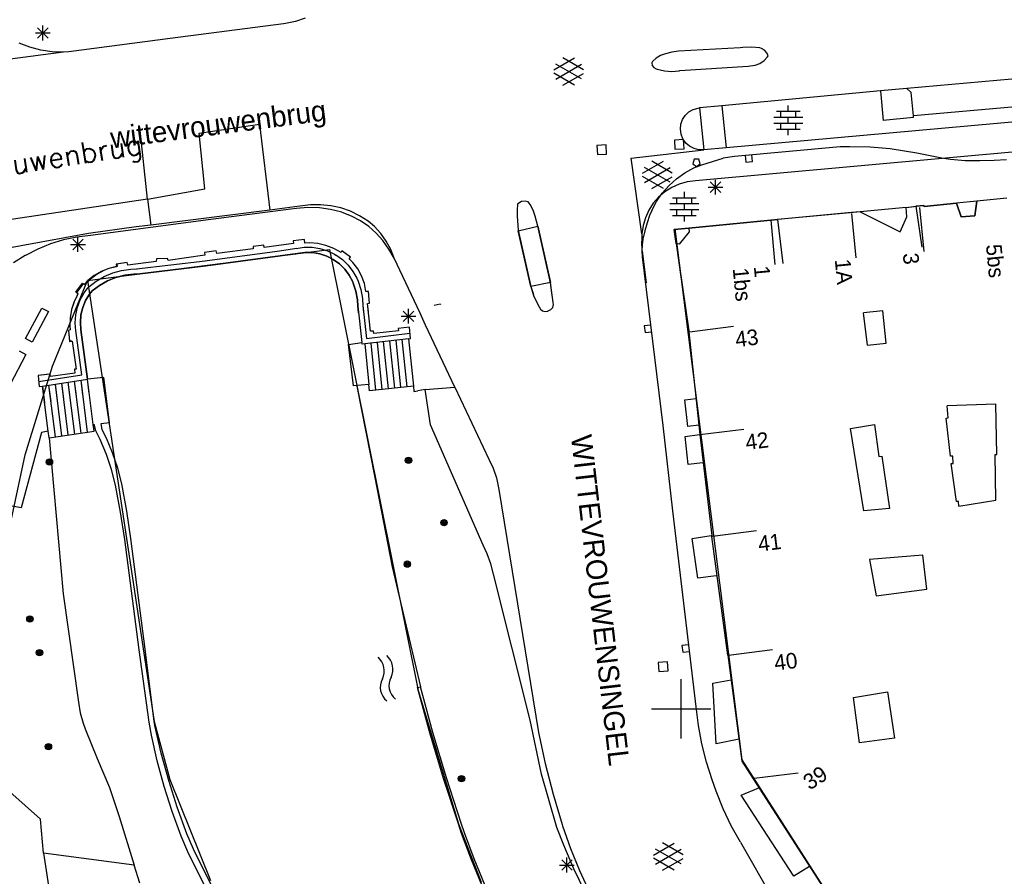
# Model space of a CAD drawing. Header units: millimetres. Extents: x 135944 to 142000, y 454200 to 456692.
# Tile 144 of 185: x 137105 to 137172, y 456289 to 456347. Entities that reach past the tile are written whole.
import ezdxf
from ezdxf.enums import TextEntityAlignment as Align

# ---------------------------------------------------------------- set-up
doc = ezdxf.new("R2010")
doc.units = ezdxf.units.MM
for name, color, linetype in [('TotaalGBKN2013_Bistad', 251, 'Continuous'), ('TotaalGBKN2013X$0$Contouren', 251, 'Continuous'), ('TotaalGBKN2013X$0$DELETE-LEVEL', 251, 'Continuous')]:
    doc.layers.add(name, color=color, linetype=linetype)
doc.styles.add('TotaalGBKN2013X$0$GBKN binnenstad 2009$0$Standard', font='txt')
doc.styles.add('TotaalGBKN2013X$0$TXT', font='txt.shx')

msp = doc.modelspace()

# ---------------------------------------------------------------- linework, layer by layer
at = {"layer": 'TotaalGBKN2013_Bistad'}
for p, q in [((137123.155, 456346.233), (137115.491, 456345.241)), ((137123.284, 456346.252), (137123.155, 456346.233)), ((137123.955, 456346.396), (137123.284, 456346.252)), ((137124.605, 456346.618), (137123.955, 456346.396)), ((137106.405, 456345.612), (137107.405, 456345.612)), ((137106.551, 456345.258), (137107.259, 456345.966)), ((137107.259, 456345.258), (137106.551, 456345.966)), ((137106.905, 456345.112), (137106.905, 456346.112)), ((137106.02, 456344.65), (137105.295, 456344.917)), ((137115.491, 456345.241), (137108.662, 456344.329)), ((137108.302, 456344.317), (137094.781, 456342.528)), ((137106.768, 456344.46), (137106.02, 456344.65)), ((137107.531, 456344.349), (137106.768, 456344.46)), ((137108.302, 456344.317), (137107.531, 456344.349)), ((137108.662, 456344.329), (137108.302, 456344.317)), ((137148.93, 456344.209), (137148.602, 456344.101)), ((137149.364, 456344.319), (137148.93, 456344.209)), ((137149.808, 456344.383), (137149.364, 456344.319)), ((137153.983, 456344.617), (137149.808, 456344.383)), ((137154.152, 456344.638), (137153.983, 456344.617)), ((137154.731, 456344.659), (137154.152, 456344.638)), ((137155.307, 456344.6), (137154.731, 456344.659)), ((137155.413, 456344.572), (137155.307, 456344.6)), ((137155.619, 456344.457), (137155.413, 456344.572)), ((137155.774, 456344.28), (137155.619, 456344.457)), ((137155.862, 456344.062), (137155.774, 456344.28)), ((137141.389, 456343.117), (137142.791, 456343.926)), ((137143.259, 456342.515), (137141.527, 456343.517)), ((137143.389, 456343.134), (137142.003, 456343.935)), ((137148.062, 456343.676), (137148.005, 456343.6)), ((137148.005, 456343.6), (137148.042, 456343.42)), ((137148.307, 456343.92), (137148.062, 456343.676)), ((137148.602, 456344.101), (137148.307, 456343.92)), ((137154.992, 456343.434), (137155.312, 456343.558)), ((137155.312, 456343.558), (137155.594, 456343.752)), ((137155.594, 456343.752), (137155.824, 456344.007)), ((137155.824, 456344.007), (137155.862, 456344.062)), ((137142.79, 456342.094), (137141.389, 456342.903)), ((137141.526, 456342.504), (137143.259, 456343.503)), ((137142.003, 456342.085), (137143.389, 456342.885)), ((137148.042, 456343.42), (137148.151, 456343.272)), ((137148.151, 456343.272), (137148.313, 456343.183)), ((137148.313, 456343.183), (137148.379, 456343.169)), ((137148.379, 456343.169), (137148.864, 456343.054)), ((137148.864, 456343.054), (137149.362, 456343.019)), ((137149.362, 456343.019), (137149.858, 456343.063)), ((137149.858, 456343.063), (137149.904, 456343.071)), ((137149.904, 456343.071), (137154.514, 456343.369)), ((137154.514, 456343.369), (137154.992, 456343.434)), ((137150.154, 456338.419), (137149.535, 456338.378)), ((137149.535, 456338.378), (137149.576, 456337.759)), ((137150.195, 456337.8), (137150.154, 456338.419)), ((137144.92, 456338.058), (137144.301, 456338.017)), ((137144.301, 456338.017), (137144.342, 456337.398)), ((137144.961, 456337.439), (137144.92, 456338.058)), ((137149.576, 456337.759), (137150.195, 456337.8)), ((137160.735, 456337.924), (137153.588, 456337.28)), ((137161.379, 456337.935), (137160.735, 456337.924)), ((137162.743, 456337.899), (137161.379, 456337.935)), ((137164.104, 456337.784), (137162.743, 456337.899)), ((137165.914, 456337.494), (137164.104, 456337.784)), ((137144.342, 456337.398), (137144.961, 456337.439)), ((137150.882, 456337.101), (137150.779, 456336.783)), ((137151.175, 456337.101), (137150.882, 456337.101)), ((137151.279, 456336.783), (137151.175, 456337.101)), ((137151.381, 456336.721), (137152.831, 456337.161)), ((137153.588, 456337.28), (137152.831, 456337.161)), ((137154.308, 456337.346), (137154.35, 456336.898)), ((137154.35, 456336.898), (137154.798, 456336.94)), ((137154.798, 456336.94), (137154.756, 456337.388)), ((137167.714, 456337.147), (137165.914, 456337.494)), ((137168.168, 456337.078), (137167.714, 456337.147)), ((137169.156, 456336.988), (137168.168, 456337.078)), ((137170.148, 456336.978), (137169.156, 456336.988)), ((137171.12, 456336.999), (137170.148, 456336.978)), ((137171.951, 456337.052), (137171.12, 456336.999)), ((137150.245, 456336.171), (137150.847, 456336.5)), ((137150.779, 456336.783), (137151.029, 456336.601)), ((137150.847, 456336.5), (137151.381, 456336.721)), ((137151.029, 456336.601), (137151.279, 456336.783)), ((137149.175, 456335.316), (137149.685, 456335.775)), ((137149.685, 456335.775), (137150.245, 456336.171)), ((137151.959, 456334.847), (137152.667, 456335.555)), ((137152.667, 456334.847), (137151.959, 456335.555)), ((137152.313, 456334.701), (137152.313, 456335.701)), ((137148.722, 456334.801), (137149.175, 456335.316)), ((137151.813, 456335.201), (137152.813, 456335.201)), ((137139.225, 456334.227), (137139.024, 456334.12)), ((137139.451, 456334.258), (137139.225, 456334.227)), ((137139.673, 456334.21), (137139.451, 456334.258)), ((137139.801, 456334.033), (137139.673, 456334.21)), ((137148.011, 456333.631), (137148.333, 456334.237)), ((137148.333, 456334.237), (137148.722, 456334.801)), ((137169.946, 456334.256), (137168.59, 456334.122)), ((137169.946, 456334.256), (137169.828, 456333.26)), ((137171.97, 456334.455), (137169.946, 456334.256)), ((137123.646, 456333.714), (137118.246, 456333.032)), ((137124.025, 456333.771), (137123.646, 456333.714)), ((137124.795, 456333.825), (137124.025, 456333.771)), ((137125.567, 456333.8), (137124.795, 456333.825)), ((137126.331, 456333.695), (137125.567, 456333.8)), ((137127.081, 456333.512), (137126.331, 456333.695)), ((137138.954, 456334.056), (137138.92, 456333.662)), ((137138.92, 456333.662), (137138.923, 456333.266)), ((137139.024, 456334.12), (137138.954, 456334.056)), ((137140.001, 456333.654), (137139.801, 456334.033)), ((137140.128, 456333.244), (137140.001, 456333.654)), ((137148.011, 456333.631), (137147.859, 456333.286)), ((137162.068, 456333.539), (137161.496, 456333.485)), ((137165.187, 456333.842), (137162.068, 456333.539)), ((137162.068, 456333.539), (137164.775, 456332.199)), ((137165.187, 456333.842), (137166.079, 456333.939)), ((137165.227, 456333.209), (137165.187, 456333.842)), ((137166.079, 456333.939), (137166.383, 456333.972)), ((137166.093, 456333.837), (137166.376, 456330.851)), ((137166.383, 456333.972), (137166.398, 456333.906)), ((137166.398, 456333.906), (137168.59, 456334.122)), ((137168.886, 456333.197), (137168.59, 456334.122)), ((137118.246, 456333.032), (137110.116, 456331.949)), ((137127.117, 456333.501), (137127.081, 456333.512)), ((137127.747, 456333.256), (137127.117, 456333.501)), ((137128.344, 456332.94), (137127.747, 456333.256)), ((137128.899, 456332.555), (137128.344, 456332.94)), ((137138.923, 456333.266), (137138.988, 456332.31)), ((137140.308, 456332.578), (137140.128, 456333.244)), ((137147.859, 456333.286), (137147.687, 456332.797)), ((137156.037, 456332.968), (137150.501, 456332.443)), ((137161.496, 456333.485), (137156.037, 456332.968)), ((137156.037, 456332.967), (137156.32, 456329.981)), ((137161.503, 456333.429), (137161.786, 456330.443)), ((137164.775, 456332.199), (137165.227, 456333.209)), ((137169.828, 456333.26), (137168.886, 456333.197)), ((137129.405, 456332.107), (137128.899, 456332.555)), ((137138.988, 456332.31), (137139.845, 456328.5)), ((137141.176, 456328.742), (137140.308, 456332.578)), ((137147.538, 456332.262), (137147.451, 456331.871)), ((137147.687, 456332.797), (137147.538, 456332.262)), ((137150.501, 456332.443), (137149.512, 456332.349)), ((137149.512, 456332.349), (137149.651, 456331.401)), ((137150.501, 456332.443), (137150.542, 456332.18)), ((137108.294, 456331.64), (137107.41, 456331.368)), ((137109.198, 456331.834), (137108.294, 456331.64)), ((137108.917, 456330.978), (137109.625, 456331.686)), ((137109.625, 456330.978), (137108.917, 456331.686)), ((137110.116, 456331.949), (137109.198, 456331.834)), ((137109.271, 456330.832), (137109.271, 456331.832)), ((137124.564, 456331.662), (137123.805, 456331.581)), ((137123.805, 456331.581), (137123.815, 456331.406)), ((137124.58, 456331.431), (137124.564, 456331.662)), ((137129.855, 456331.602), (137129.405, 456332.107)), ((137130.256, 456331.016), (137129.855, 456331.602)), ((137147.386, 456331.307), (137147.451, 456331.871)), ((137150.542, 456332.18), (137149.864, 456331.354)), ((137106.553, 456331.021), (137105.729, 456330.602)), ((137107.41, 456331.368), (137106.553, 456331.021)), ((137108.771, 456331.332), (137109.771, 456331.332)), ((137118.594, 456330.914), (137117.82, 456330.794)), ((137117.847, 456330.234), (137122.714, 456330.892)), ((137118.654, 456330.724), (137118.594, 456330.914)), ((137121.098, 456331.041), (137118.654, 456330.724)), ((137121.818, 456331.282), (137121.098, 456331.197)), ((137121.098, 456331.197), (137121.098, 456331.041)), ((137121.838, 456331.121), (137121.818, 456331.282)), ((137123.815, 456331.406), (137121.838, 456331.121)), ((137122.714, 456330.892), (137124.038, 456331.077)), ((137124.009, 456331.071), (137124.539, 456331.15)), ((137124.539, 456331.15), (137125.075, 456331.149)), ((137124.906, 456331.442), (137124.58, 456331.431)), ((137125.467, 456331.398), (137124.906, 456331.442)), ((137125.075, 456331.149), (137125.605, 456331.069)), ((137126.015, 456331.274), (137125.467, 456331.398)), ((137125.605, 456331.069), (137126.117, 456330.91)), ((137126.541, 456331.074), (137126.015, 456331.274)), ((137126.117, 456330.91), (137126.599, 456330.678)), ((137127.033, 456330.802), (137126.541, 456331.074)), ((137127.093, 456330.913), (137127.033, 456330.802)), ((137127.669, 456330.485), (137127.093, 456330.913)), ((137130.615, 456330.404), (137130.256, 456331.016)), ((137147.366, 456330.899), (137147.386, 456331.307)), ((137147.386, 456330.492), (137147.366, 456330.899)), ((137149.651, 456331.401), (137150.513, 456325.5)), ((137149.864, 456331.354), (137149.651, 456331.401)), ((137105.708, 456330.59), (137104.911, 456330.098)), ((137105.729, 456330.602), (137105.708, 456330.59)), ((137113.222, 456329.687), (137117.853, 456330.235)), ((137114.572, 456330.367), (137114.557, 456330.197)), ((137115.316, 456330.396), (137114.572, 456330.367)), ((137115.361, 456330.256), (137115.316, 456330.396)), ((137117.835, 456330.62), (137115.361, 456330.256)), ((137117.82, 456330.794), (137117.835, 456330.62)), ((137117.894, 456329.887), (137124.086, 456330.73)), ((137124.086, 456330.73), (137124.589, 456330.803)), ((137124.589, 456330.803), (137125.098, 456330.797)), ((137125.098, 456330.797), (137125.599, 456330.71)), ((137125.599, 456330.71), (137126.081, 456330.547)), ((137126.081, 456330.547), (137126.504, 456330.327)), ((137126.504, 456330.327), (137126.919, 456330.031)), ((137126.599, 456330.678), (137126.688, 456330.625)), ((137126.684, 456330.627), (137127.122, 456330.318)), ((137127.122, 456330.318), (137127.509, 456329.947)), ((137127.589, 456330.365), (137127.669, 456330.485)), ((137127.83, 456330.116), (137127.589, 456330.365)), ((137132.376, 456326.705), (137130.615, 456330.404)), ((137148.772, 456319.122), (137147.386, 456330.492)), ((137111.352, 456329.707), (137110.844, 456329.507)), ((137111.884, 456329.831), (137111.352, 456329.707)), ((137111.619, 456329.413), (137112.222, 456329.582)), ((137112.599, 456330.11), (137111.859, 456330.006)), ((137111.859, 456330.006), (137111.884, 456329.831)), ((137112.222, 456329.582), (137112.842, 456329.673)), ((137112.639, 456329.95), (137112.599, 456330.11)), ((137114.557, 456330.197), (137112.639, 456329.95)), ((137112.842, 456329.673), (137113.265, 456329.689)), ((137113.263, 456329.339), (137117.894, 456329.887)), ((137126.919, 456330.031), (137127.283, 456329.674)), ((137127.283, 456329.674), (137127.586, 456329.264)), ((137127.509, 456329.947), (137127.837, 456329.522)), ((137128.157, 456329.683), (137127.83, 456330.116)), ((137128.417, 456329.208), (137128.157, 456329.683)), ((137109.941, 456328.897), (137109.689, 456328.644)), ((137110.37, 456329.235), (137109.941, 456328.897)), ((137110.844, 456329.507), (137110.37, 456329.235)), ((137110.5, 456328.853), (137111.042, 456329.169)), ((137111.042, 456329.169), (137111.619, 456329.413)), ((137111.264, 456328.876), (137111.835, 456329.105)), ((137111.835, 456329.105), (137112.431, 456329.258)), ((137112.431, 456329.258), (137113.042, 456329.332)), ((137113.042, 456329.332), (137113.263, 456329.339)), ((137127.586, 456329.264), (137127.822, 456328.812)), ((137127.837, 456329.522), (137128.098, 456329.054)), ((137128.098, 456329.054), (137128.181, 456328.86)), ((137128.605, 456328.7), (137128.417, 456329.208)), ((137109.6, 456328.659), (137109.169, 456328.095)), ((137109.689, 456328.644), (137109.6, 456328.659)), ((137109.689, 456328.071), (137109.971, 456328.439)), ((137110.003, 456328.471), (137110.5, 456328.853)), ((137110.234, 456328.208), (137110.727, 456328.576)), ((137110.727, 456328.576), (137111.264, 456328.876)), ((137127.822, 456328.812), (137127.855, 456328.732)), ((137127.855, 456328.732), (137128.033, 456328.179)), ((137128.18, 456328.862), (137128.367, 456328.286)), ((137128.367, 456328.286), (137128.476, 456327.691)), ((137128.715, 456328.169), (137128.605, 456328.7)), ((137139.845, 456328.5), (137140.032, 456327.899)), ((137141.361, 456327.426), (137141.176, 456328.742)), ((137109.269, 456327.99), (137109.02, 456327.481)), ((137109.169, 456328.095), (137109.269, 456327.99)), ((137109.233, 456327.105), (137109.425, 456327.605)), ((137109.425, 456327.605), (137109.689, 456328.071)), ((137109.786, 456327.547), (137110.052, 456327.98)), ((137110.052, 456327.98), (137110.234, 456328.208)), ((137128.033, 456328.179), (137128.133, 456327.607)), ((137128.133, 456327.607), (137128.156, 456327.178)), ((137128.476, 456327.691), (137128.506, 456327.179)), ((137128.89, 456328.164), (137128.715, 456328.169)), ((137128.961, 456327.372), (137128.89, 456328.164)), ((137140.032, 456327.899), (137140.294, 456327.326)), ((137105.729, 456324.981), (137106.84, 456327.045)), ((137106.84, 456327.045), (137107.28, 456326.808)), ((137108.845, 456326.943), (137108.747, 456326.385)), ((137109.02, 456327.481), (137108.845, 456326.943)), ((137109.118, 456326.582), (137109.233, 456327.105)), ((137109.472, 456326.583), (137109.591, 456327.077)), ((137109.591, 456327.077), (137109.786, 456327.547)), ((137128.156, 456327.178), (137128.437, 456324.723)), ((137128.504, 456327.218), (137128.759, 456324.994)), ((137128.816, 456327.352), (137128.961, 456327.372)), ((137129.021, 456325.479), (137128.816, 456327.352)), ((137131.582, 456325.991), (137131.582, 456326.991)), ((137140.294, 456327.326), (137140.406, 456327.128)), ((137140.406, 456327.128), (137140.491, 456326.964)), ((137140.491, 456326.964), (137140.637, 456326.85)), ((137141.021, 456326.856), (137141.194, 456326.941)), ((137141.194, 456326.941), (137141.319, 456327.088)), ((137141.319, 456327.088), (137141.374, 456327.273)), ((137141.374, 456327.273), (137141.361, 456327.426)), ((137107.28, 456326.808), (137106.169, 456324.744)), ((137108.747, 456326.385), (137108.729, 456325.819)), ((137109.082, 456326.048), (137109.118, 456326.582)), ((137109.432, 456326.076), (137109.472, 456326.583)), ((137131.082, 456326.491), (137132.082, 456326.491)), ((137131.228, 456326.137), (137131.936, 456326.845)), ((137131.936, 456326.137), (137131.228, 456326.845)), ((137132.733, 456325.899), (137132.376, 456326.705)), ((137140.637, 456326.85), (137140.817, 456326.808)), ((137140.817, 456326.808), (137140.998, 456326.845)), ((137140.998, 456326.845), (137141.021, 456326.856)), ((137163.597, 456326.863), (137162.294, 456326.72)), ((137162.577, 456324.529), (137162.294, 456326.72)), ((137163.842, 456324.685), (137163.597, 456326.863)), ((137108.747, 456325.565), (137108.637, 456325.531)), ((137108.729, 456325.819), (137108.747, 456325.565)), ((137109.126, 456325.514), (137109.082, 456326.048)), ((137109.472, 456325.569), (137109.432, 456326.076)), ((137109.918, 456322.234), (137109.472, 456325.569)), ((137131.646, 456325.75), (137130.886, 456325.657)), ((137130.886, 456325.657), (137130.901, 456325.501)), ((137131.725, 456324.995), (137131.646, 456325.75)), ((137134.722, 456321.703), (137132.733, 456325.899)), ((137147.949, 456325.897), (137147.502, 456325.84)), ((137147.502, 456325.84), (137147.559, 456325.394)), ((137150.553, 456325.45), (137153.531, 456325.818)), ((137106.169, 456324.744), (137105.729, 456324.981)), ((137108.637, 456325.531), (137108.708, 456324.79)), ((137109.525, 456322.528), (137109.125, 456325.523)), ((137131.59, 456324.978), (137128.64, 456324.627)), ((137128.759, 456324.994), (137131.683, 456325.343)), ((137129.216, 456325.494), (137129.021, 456325.479)), ((137129.241, 456325.319), (137129.216, 456325.494)), ((137130.901, 456325.501), (137129.241, 456325.319)), ((137131.496, 456321.725), (137131.169, 456324.929)), ((137131.59, 456324.978), (137131.725, 456324.995)), ((137131.59, 456324.978), (137131.918, 456321.768)), ((137147.559, 456325.394), (137148.005, 456325.45)), ((137150.513, 456325.5), (137150.519, 456325.446)), ((137150.519, 456325.446), (137151.262, 456318.502)), ((137108.708, 456324.79), (137108.882, 456324.815)), ((137108.882, 456324.815), (137109.156, 456322.92)), ((137127.541, 456324.591), (137128.437, 456324.723)), ((137127.875, 456321.792), (137127.541, 456324.591)), ((137128.451, 456324.604), (137128.437, 456324.723)), ((137128.64, 456324.627), (137128.451, 456324.604)), ((137128.64, 456324.627), (137128.919, 456321.892)), ((137129.387, 456321.509), (137129.063, 456324.672)), ((137129.809, 456321.552), (137129.484, 456324.728)), ((137130.231, 456321.595), (137129.905, 456324.778)), ((137130.653, 456321.639), (137130.326, 456324.828)), ((137131.075, 456321.682), (137130.747, 456324.879)), ((137162.577, 456324.529), (137163.842, 456324.685)), ((137105.754, 456323.915), (137104.684, 456321.881)), ((137105.311, 456324.148), (137105.754, 456323.915)), ((137109.156, 456322.92), (137109.031, 456322.925)), ((137109.031, 456322.925), (137109.055, 456322.66)), ((137107.386, 456322.582), (137106.577, 456322.488)), ((137106.577, 456322.488), (137106.661, 456321.743)), ((137106.609, 456322.089), (137109.525, 456322.528)), ((137107.421, 456322.427), (137107.386, 456322.582)), ((137109.055, 456322.66), (137107.421, 456322.427)), ((137111.014, 456322.367), (137109.918, 456322.234)), ((137111.391, 456319.321), (137111.014, 456322.367)), ((137106.661, 456321.743), (137106.879, 456321.776)), ((137106.879, 456321.776), (137109.918, 456322.234)), ((137107.261, 456318.73), (137106.879, 456321.776)), ((137107.751, 456318.343), (137107.314, 456321.83)), ((137108.185, 456318.41), (137107.749, 456321.885)), ((137108.618, 456318.476), (137108.18, 456321.972)), ((137109.053, 456318.543), (137108.614, 456322.038)), ((137109.486, 456318.61), (137109.048, 456322.103)), ((137109.92, 456318.677), (137109.482, 456322.168)), ((137110.3, 456319.18), (137109.918, 456322.234)), ((137128.919, 456321.892), (137127.875, 456321.792)), ((137128.088, 456321.779), (137129.315, 456315.61)), ((137128.963, 456321.465), (137128.919, 456321.892)), ((137131.918, 456321.768), (137128.963, 456321.465)), ((137131.918, 456321.768), (137131.936, 456321.403)), ((137132.7, 456321.548), (137134.722, 456321.703)), ((137134.722, 456321.703), (137137.02, 456316.855)), ((137131.936, 456321.403), (137132.205, 456321.464)), ((137132.7, 456321.548), (137132.205, 456321.464)), ((137133.069, 456319.156), (137132.7, 456321.548)), ((137150.24, 456320.85), (137151.001, 456320.94)), ((137150.44, 456319.06), (137150.24, 456320.85)), ((137171.231, 456320.55), (137167.94, 456320.455)), ((137168.015, 456319.63), (137167.94, 456320.455)), ((137171.302, 456317.16), (137171.231, 456320.55)), ((137167.875, 456319.611), (137168.015, 456319.63)), ((137168.176, 456317.046), (137167.875, 456319.611)), ((137110.3, 456319.18), (137110.374, 456319.186)), ((137110.355, 456318.743), (137110.3, 456319.18)), ((137110.471, 456318.761), (137110.374, 456319.186)), ((137110.828, 456319.255), (137111.391, 456319.321)), ((137110.915, 456318.832), (137110.828, 456319.255)), ((137136.617, 456311.048), (137133.069, 456319.156)), ((137149.428, 456313.351), (137148.772, 456319.122)), ((137151.194, 456319.139), (137150.44, 456319.06)), ((137161.431, 456318.92), (137163.039, 456319.183)), ((137162.318, 456313.351), (137161.431, 456318.92)), ((137163.039, 456319.183), (137163.334, 456317.018)), ((137106.799, 456318.643), (137105.436, 456313.55)), ((137107.261, 456318.73), (137106.799, 456318.643)), ((137107.321, 456318.277), (137107.261, 456318.73)), ((137107.321, 456318.277), (137110.355, 456318.743)), ((137107.321, 456318.277), (137108.276, 456307.752)), ((137110.769, 456318.161), (137110.471, 456318.761)), ((137111.192, 456318.266), (137110.915, 456318.832)), ((137111.612, 456317.264), (137111.192, 456318.266)), ((137150.261, 456318.381), (137151.241, 456318.501)), ((137150.461, 456316.481), (137150.261, 456318.381)), ((137151.245, 456318.508), (137154.223, 456318.876)), ((137151.262, 456318.502), (137152.061, 456311.698)), ((137111.191, 456317.164), (137110.769, 456318.161)), ((137111.538, 456316.14), (137111.191, 456317.164)), ((137111.957, 456316.233), (137111.612, 456317.264)), ((137163.334, 456317.018), (137163.537, 456317.055)), ((137163.537, 456317.055), (137164.066, 456313.512)), ((137168.328, 456317.046), (137168.176, 456317.046)), ((137168.366, 456316.557), (137168.328, 456317.046)), ((137171.247, 456314.081), (137171.194, 456317.167)), ((137171.194, 456317.167), (137171.302, 456317.16)), ((137137.02, 456316.855), (137137.312, 456316.235)), ((137151.451, 456316.591), (137150.461, 456316.481)), ((137168.591, 456313.979), (137168.213, 456316.563)), ((137168.213, 456316.563), (137168.366, 456316.557)), ((137111.809, 456315.092), (137111.538, 456316.14)), ((137112.226, 456315.18), (137111.957, 456316.233)), ((137129.315, 456315.61), (137130.476, 456309.582)), ((137137.312, 456316.235), (137137.53, 456315.585)), ((137112.149, 456313.267), (137111.809, 456315.092)), ((137112.57, 456313.338), (137112.226, 456315.18)), ((137137.53, 456315.585), (137137.671, 456314.914)), ((137137.671, 456314.914), (137137.687, 456314.797)), ((137137.687, 456314.797), (137140.359, 456298.401)), ((137105.436, 456313.55), (137103.046, 456313.987)), ((137168.711, 456313.998), (137168.591, 456313.979)), ((137168.73, 456313.68), (137168.711, 456313.998)), ((137168.73, 456313.68), (137171.247, 456314.081)), ((137112.425, 456311.428), (137112.149, 456313.267)), ((137112.848, 456311.484), (137112.57, 456313.338)), ((137150.965, 456300.518), (137149.428, 456313.351)), ((137164.066, 456313.512), (137162.318, 456313.351)), ((137150.741, 456311.501), (137152.011, 456311.691)), ((137152.069, 456311.627), (137152.061, 456311.698)), ((137153.141, 456303.614), (137152.069, 456311.627)), ((137152.099, 456311.652), (137155.077, 456312.02)), ((137113.393, 456303.969), (137112.425, 456311.428)), ((137113.816, 456304.022), (137112.848, 456311.484)), ((137136.902, 456310.457), (137136.617, 456311.048)), ((137151.121, 456308.811), (137150.741, 456311.501)), ((137137.146, 456309.776), (137136.902, 456310.457)), ((137166.298, 456310.372), (137162.701, 456310.068)), ((137166.586, 456308.079), (137166.298, 456310.372)), ((137137.314, 456309.072), (137137.146, 456309.776)), ((137162.701, 456310.068), (137163.148, 456307.629)), ((137130.476, 456309.582), (137132.395, 456301.478)), ((137139.791, 456299.222), (137137.314, 456309.072)), ((137152.351, 456308.971), (137151.121, 456308.811)), ((137108.276, 456307.752), (137109.315, 456300.434)), ((137163.148, 456307.629), (137166.586, 456308.079)), ((137150.487, 456304.319), (137150.041, 456304.262)), ((137114.073, 456299.094), (137113.393, 456303.969)), ((137114.416, 456299.141), (137113.816, 456304.022)), ((137150.041, 456304.262), (137150.098, 456303.815)), ((137150.098, 456303.815), (137150.545, 456303.873)), ((137153.188, 456303.62), (137156.166, 456303.988)), ((137149.068, 456303.168), (137148.449, 456303.127)), ((137148.449, 456303.127), (137148.49, 456302.508)), ((137149.109, 456302.549), (137149.068, 456303.168)), ((137153.141, 456303.614), (137154.098, 456296.459)), ((137148.49, 456302.508), (137149.109, 456302.549)), ((137150, 456300), (137150, 456302)), ((137152.131, 456301.721), (137153.371, 456301.951)), ((137152.361, 456297.641), (137152.131, 456301.721)), ((137132.201, 456301.428), (137132.395, 456301.478)), ((137133.035, 456298.364), (137132.201, 456301.428)), ((137133.232, 456298.402), (137132.395, 456301.478)), ((137161.625, 456300.757), (137163.926, 456301.146)), ((137163.926, 456301.146), (137164.398, 456298.009)), ((137109.315, 456300.434), (137109.429, 456299.726)), ((137150.997, 456300.132), (137150.965, 456300.518)), ((137162.04, 456297.703), (137161.625, 456300.757)), ((137109.429, 456299.726), (137109.621, 456299.034)), ((137148, 456300), (137150, 456300)), ((137150, 456300), (137152, 456300)), ((137150, 456298), (137150, 456300)), ((137151.155, 456298.874), (137150.997, 456300.132)), ((137109.621, 456299.034), (137109.768, 456298.643)), ((137114.237, 456298.215), (137114.073, 456299.094)), ((137114.472, 456298.864), (137114.416, 456299.141)), ((137140.573, 456295.584), (137139.791, 456299.222)), ((137106.735, 456292.542), (137100.211, 456298.382)), ((137109.768, 456298.643), (137110.562, 456296.649)), ((137114.897, 456297.005), (137114.472, 456298.864)), ((137133.956, 456295.281), (137133.035, 456298.364)), ((137134.149, 456295.332), (137133.232, 456298.402)), ((137140.359, 456298.401), (137140.812, 456296.31)), ((137151.391, 456297.627), (137151.155, 456298.874)), ((137114.621, 456296.479), (137114.237, 456298.215)), ((137153.898, 456297.935), (137152.361, 456297.641)), ((137164.398, 456298.009), (137162.04, 456297.703)), ((137115.399, 456295.166), (137114.897, 456297.005)), ((137151.706, 456296.398), (137151.391, 456297.627)), ((137110.562, 456296.649), (137111.404, 456294.675)), ((137115.082, 456294.762), (137114.621, 456296.479)), ((137152.097, 456295.191), (137151.706, 456296.398)), ((137154.098, 456296.459), (137154.863, 456295.272)), ((137140.812, 456296.31), (137141.342, 456294.238)), ((137154.912, 456295.303), (137157.89, 456295.671)), ((137115.978, 456293.349), (137115.399, 456295.166)), ((137134.954, 456292.223), (137133.956, 456295.281)), ((137135.143, 456292.287), (137134.149, 456295.332)), ((137141.606, 456291.994), (137140.573, 456295.584)), ((137152.36, 456294.425), (137152.097, 456295.191)), ((137154.863, 456295.272), (137161.686, 456284.689)), ((137111.404, 456294.675), (137112.051, 456292.736)), ((137115.621, 456293.068), (137115.082, 456294.762)), ((137152.834, 456293.248), (137152.36, 456294.425)), ((137154.041, 456294.171), (137155.241, 456294.671)), ((137141.342, 456294.238), (137141.95, 456292.187)), ((137157.591, 456288.701), (137154.041, 456294.171)), ((137116.235, 456291.4), (137115.621, 456293.068)), ((137116.632, 456291.558), (137115.978, 456293.349)), ((137153.38, 456292.104), (137152.834, 456293.248)), ((137106.941, 456290.243), (137106.735, 456292.542)), ((137112.051, 456292.736), (137113.068, 456289.436)), ((137135.173, 456291.575), (137134.954, 456292.223)), ((137135.365, 456291.628), (137135.143, 456292.287)), ((137142.069, 456290.782), (137141.606, 456291.994)), ((137141.95, 456292.187), (137141.981, 456292.089)), ((137141.981, 456292.089), (137142.517, 456290.572)), ((137153.998, 456290.996), (137153.38, 456292.104)), ((137116.69, 456290.342), (137116.235, 456291.4)), ((137117.078, 456290.522), (137116.632, 456291.558)), ((137135.83, 456289.795), (137135.173, 456291.575)), ((137136.017, 456289.859), (137135.365, 456291.628)), ((137118.743, 456286.209), (137116.69, 456290.342)), ((137119.12, 456286.409), (137117.078, 456290.522)), ((137142.753, 456289.185), (137142.069, 456290.782)), ((137142.517, 456290.572), (137143.128, 456289.084)), ((137148.123, 456290.126), (137149.525, 456290.935)), ((137148.26, 456289.513), (137149.993, 456290.512)), ((137149.993, 456289.524), (137148.261, 456290.526)), ((137150.123, 456290.143), (137148.737, 456290.944)), ((137153.998, 456290.996), (137156.401, 456286.811)), ((137113.068, 456289.436), (137106.941, 456290.243)), ((137106.941, 456290.243), (137108.562, 456279.602)), ((137136.562, 456288.045), (137135.83, 456289.795)), ((137136.744, 456288.12), (137136.017, 456289.859)), ((137141.927, 456289.098), (137142.635, 456289.806)), ((137142.635, 456289.098), (137141.927, 456289.806)), ((137142.281, 456288.952), (137142.281, 456289.952)), ((137149.524, 456289.103), (137148.123, 456289.912)), ((137148.737, 456289.094), (137150.123, 456289.894)), ((137113.453, 456288.22), (137113.068, 456289.436)), ((137141.781, 456289.452), (137142.781, 456289.452)), ((137143.51, 456287.621), (137142.753, 456289.185)), ((137143.128, 456289.084), (137143.812, 456287.627)), ((137158.651, 456289.361), (137157.591, 456288.701))]:
    msp.add_line(p, q, dxfattribs=at)
for centre, radius in [((137131.587, 456316.762), 0.215), ((137107.348, 456316.652), 0.215), ((137107.348, 456316.652), 0.155), ((137107.348, 456316.652), 0.095), ((137107.348, 456316.652), 0.035), ((137131.587, 456316.762), 0.155), ((137131.587, 456316.762), 0.095), ((137131.587, 456316.762), 0.035), ((137133.986, 456312.562), 0.215), ((137133.986, 456312.562), 0.155), ((137133.986, 456312.562), 0.095), ((137133.986, 456312.562), 0.035), ((137131.507, 456309.76), 0.215), ((137131.507, 456309.76), 0.155), ((137131.507, 456309.76), 0.095), ((137131.507, 456309.76), 0.035), ((137106.025, 456306.059), 0.215), ((137106.025, 456306.059), 0.155), ((137106.025, 456306.059), 0.095), ((137106.025, 456306.059), 0.035), ((137106.676, 456303.783), 0.215), ((137106.676, 456303.783), 0.155), ((137106.676, 456303.783), 0.095), ((137106.676, 456303.783), 0.035), ((137107.28, 456297.441), 0.215), ((137107.28, 456297.441), 0.155), ((137107.28, 456297.441), 0.095), ((137107.28, 456297.441), 0.035), ((137135.163, 456295.283), 0.215), ((137135.163, 456295.283), 0.155), ((137135.163, 456295.283), 0.095), ((137135.163, 456295.283), 0.035)]:
    msp.add_circle(centre, radius, dxfattribs=at)
for centre, radius, start, end in [((137128.705, 456302.555), 1.24, 334.02392, 47.77796), ((137129.294, 456302.671), 1.24, 334.02392, 47.77796), ((137130.851, 456301.45), 1.174, 151.44149, 231.27396), ((137131.44, 456301.566), 1.174, 151.44149, 231.27396)]:
    msp.add_arc(centre, radius, start, end, dxfattribs=at)
at = {"layer": 'TotaalGBKN2013X$0$Contouren'}
for p, q in [((137149.561, 456332.389), (137154.082, 456296.558)), ((137109.922, 456328.912), (137126.249, 456330.998)), ((137126.249, 456330.998), (137132.249, 456301.241)), ((137107.563, 456323.119), (137109.922, 456328.912)), ((137109.922, 456328.912), (137114.416, 456299.141)), ((137105.718, 456317.141), (137107.563, 456323.119)), ((137104.4, 456311.025), (137105.718, 456317.141)), ((137132.249, 456301.241), (137134.954, 456292.223)), ((137114.416, 456299.141), (137115.469, 456295.225)), ((137154.082, 456296.558), (137161.801, 456284.508)), ((137115.469, 456295.225), (137118.229, 456288.417)), ((137134.954, 456292.223), (137136.49, 456288.287))]:
    msp.add_line(p, q, dxfattribs=at)
at = {"layer": 'TotaalGBKN2013X$0$DELETE-LEVEL'}
for p, q in [((137174.306, 456342.672), (137165.223, 456341.863)), ((137163.451, 456341.698), (137152.731, 456340.701)), ((137165.223, 456341.863), (137163.451, 456341.698)), ((137163.451, 456341.698), (137163.637, 456339.701)), ((137165.52, 456341.583), (137165.223, 456341.863)), ((137165.673, 456340.008), (137165.52, 456341.583)), ((137183.191, 456341.577), (137165.673, 456340.008)), ((137150.265, 456340.05), (137150.508, 456340.284)), ((137150.508, 456340.284), (137150.8, 456340.455)), ((137150.8, 456340.455), (137151.223, 456340.568)), ((137152.731, 456340.701), (137151.223, 456340.568)), ((137151.223, 456340.568), (137151.529, 456337.718)), ((137152.731, 456340.701), (137153.031, 456337.855)), ((137184.69, 456340.712), (137153.031, 456337.855)), ((137156.428, 456340.323), (137158.028, 456340.323)), ((137156.728, 456339.923), (137156.728, 456340.323)), ((137157.228, 456340.323), (137157.228, 456340.723)), ((137157.728, 456339.923), (137157.728, 456340.323)), ((137149.974, 456339.445), (137150.083, 456339.765)), ((137150.083, 456339.765), (137150.265, 456340.05)), ((137156.248, 456339.923), (137158.208, 456339.923)), ((137156.248, 456339.523), (137158.208, 456339.523)), ((137156.728, 456339.123), (137156.728, 456339.523)), ((137157.228, 456339.523), (137157.228, 456339.923)), ((137157.728, 456339.123), (137157.728, 456339.523)), ((137165.683, 456339.905), (137163.637, 456339.701)), ((137165.683, 456339.905), (137165.673, 456340.008)), ((137113.971, 456334.397), (137113.449, 456339.249)), ((137117.45, 456338.857), (137121.528, 456339.455)), ((137117.833, 456335.102), (137117.45, 456338.857)), ((137121.528, 456339.455), (137122.215, 456333.658)), ((137149.942, 456339.109), (137149.974, 456339.445)), ((137149.99, 456338.774), (137149.942, 456339.109)), ((137156.428, 456339.123), (137158.028, 456339.123)), ((137157.228, 456338.723), (137157.228, 456339.123)), ((137150.115, 456338.46), (137149.99, 456338.774)), ((137150.31, 456338.184), (137150.115, 456338.46)), ((137184.849, 456338.706), (137150.95, 456335.639)), ((137146.609, 456337.165), (137151.529, 456337.718)), ((137150.564, 456337.961), (137150.31, 456338.184)), ((137150.863, 456337.804), (137150.564, 456337.961)), ((137151.191, 456337.722), (137150.863, 456337.804)), ((137151.529, 456337.718), (137151.191, 456337.722)), ((137153.031, 456337.855), (137151.529, 456337.718)), ((137147.344, 456332.061), (137146.609, 456337.165)), ((137147.391, 456336.139), (137148.793, 456336.948)), ((137149.391, 456336.156), (137148.005, 456336.957)), ((137147.528, 456335.526), (137149.261, 456336.525)), ((137149.261, 456335.537), (137147.529, 456336.539)), ((137148.792, 456335.116), (137147.391, 456335.925)), ((137148.005, 456335.107), (137149.391, 456335.907)), ((137150.403, 456335.566), (137149.869, 456335.415)), ((137150.95, 456335.639), (137150.403, 456335.566)), ((137113.971, 456334.397), (137117.833, 456335.102)), ((137148.895, 456334.891), (137148.474, 456334.53)), ((137149.363, 456335.188), (137148.895, 456334.891)), ((137149.869, 456335.415), (137149.363, 456335.188)), ((137150.211, 456334.491), (137150.211, 456334.891)), ((137113.971, 456334.397), (137096.759, 456331.84)), ((137113.971, 456334.397), (137114.196, 456332.647)), ((137139.225, 456334.227), (137139.024, 456334.12)), ((137139.451, 456334.258), (137139.225, 456334.227)), ((137139.673, 456334.21), (137139.451, 456334.258)), ((137139.801, 456334.033), (137139.673, 456334.21)), ((137148.474, 456334.53), (137148.109, 456334.113)), ((137149.411, 456334.491), (137151.011, 456334.491)), ((137149.711, 456334.091), (137149.711, 456334.491)), ((137150.711, 456334.091), (137150.711, 456334.491)), ((137169.946, 456334.256), (137168.59, 456334.122)), ((137169.828, 456333.26), (137169.946, 456334.256)), ((137171.97, 456334.455), (137169.946, 456334.256)), ((137122.215, 456333.658), (137114.196, 456332.647)), ((137124.25, 456333.914), (137122.215, 456333.658)), ((137124.965, 456334.001), (137124.25, 456333.914)), ((137125.654, 456334.014), (137124.965, 456334.001)), ((137126.34, 456333.946), (137125.654, 456334.014)), ((137127.014, 456333.8), (137126.34, 456333.946)), ((137127.666, 456333.577), (137127.014, 456333.8)), ((137128.287, 456333.279), (137127.666, 456333.577)), ((137138.954, 456334.056), (137138.92, 456333.662)), ((137138.92, 456333.662), (137138.923, 456333.266)), ((137139.024, 456334.12), (137138.954, 456334.056)), ((137140.001, 456333.654), (137139.801, 456334.033)), ((137140.128, 456333.244), (137140.001, 456333.654)), ((137147.808, 456333.647), (137147.577, 456333.143)), ((137148.109, 456334.113), (137147.808, 456333.647)), ((137149.231, 456334.091), (137151.191, 456334.091)), ((137149.231, 456333.691), (137151.191, 456333.691)), ((137149.711, 456333.291), (137149.711, 456333.691)), ((137150.211, 456333.691), (137150.211, 456334.091)), ((137150.711, 456333.291), (137150.711, 456333.691)), ((137162.068, 456333.539), (137161.401, 456333.476)), ((137165.187, 456333.842), (137162.068, 456333.539)), ((137162.068, 456333.539), (137164.775, 456332.199)), ((137165.187, 456333.842), (137165.828, 456333.912)), ((137165.227, 456333.209), (137165.187, 456333.842)), ((137166.383, 456333.972), (137165.828, 456333.912)), ((137165.828, 456333.912), (137166.246, 456331.154)), ((137166.398, 456333.906), (137166.383, 456333.972)), ((137168.59, 456334.122), (137166.398, 456333.906)), ((137168.59, 456334.122), (137168.886, 456333.197)), ((137128.871, 456332.912), (137128.287, 456333.279)), ((137129.29, 456332.55), (137128.871, 456332.912)), ((137138.923, 456333.266), (137138.988, 456332.31)), ((137140.311, 456332.567), (137140.128, 456333.244)), ((137147.577, 456333.143), (137147.422, 456332.61)), ((137149.411, 456333.291), (137151.011, 456333.291)), ((137150.211, 456332.891), (137150.211, 456333.291)), ((137150.501, 456332.443), (137156.503, 456333.012)), ((137161.401, 456333.476), (137156.503, 456333.012)), ((137156.503, 456333.012), (137156.857, 456330.06)), ((137161.503, 456333.429), (137161.786, 456330.443)), ((137164.775, 456332.199), (137165.227, 456333.209)), ((137168.886, 456333.197), (137169.828, 456333.26)), ((137113.193, 456332.521), (137109.972, 456332.066)), ((137114.196, 456332.647), (137113.193, 456332.521)), ((137129.72, 456332.081), (137129.29, 456332.55)), ((137138.988, 456332.31), (137138.999, 456332.262)), ((137138.999, 456332.262), (137140.311, 456332.567)), ((137139.844, 456328.503), (137138.999, 456332.262)), ((137140.311, 456332.567), (137141.173, 456328.762)), ((137147.422, 456332.61), (137147.344, 456332.061)), ((137149.512, 456332.349), (137150.501, 456332.443)), ((137149.651, 456331.401), (137149.512, 456332.349)), ((137150.501, 456332.443), (137150.542, 456332.18)), ((137109.972, 456332.066), (137101.919, 456330.614)), ((137124.564, 456331.662), (137123.805, 456331.581)), ((137123.805, 456331.581), (137123.815, 456331.406)), ((137124.58, 456331.431), (137124.564, 456331.662)), ((137130.088, 456331.561), (137129.72, 456332.081)), ((137130.388, 456330.999), (137130.088, 456331.561)), ((137147.344, 456332.061), (137147.342, 456331.567)), ((137147.366, 456330.899), (137147.342, 456331.567)), ((137150.542, 456332.18), (137149.864, 456331.354)), ((137118.594, 456330.914), (137117.82, 456330.794)), ((137117.847, 456330.234), (137122.714, 456330.892)), ((137118.654, 456330.724), (137118.594, 456330.914)), ((137121.098, 456331.041), (137118.654, 456330.724)), ((137121.818, 456331.282), (137121.098, 456331.197)), ((137121.098, 456331.197), (137121.098, 456331.041)), ((137121.838, 456331.121), (137121.818, 456331.282)), ((137123.815, 456331.406), (137121.838, 456331.121)), ((137122.714, 456330.892), (137124.038, 456331.077)), ((137124.009, 456331.071), (137124.539, 456331.15)), ((137124.539, 456331.15), (137125.075, 456331.149)), ((137124.906, 456331.442), (137124.58, 456331.431)), ((137125.467, 456331.398), (137124.906, 456331.442)), ((137125.075, 456331.149), (137125.605, 456331.069)), ((137126.015, 456331.274), (137125.467, 456331.398)), ((137125.605, 456331.069), (137126.117, 456330.91)), ((137126.541, 456331.074), (137126.015, 456331.274)), ((137126.117, 456330.91), (137126.599, 456330.678)), ((137127.033, 456330.802), (137126.541, 456331.074)), ((137127.093, 456330.913), (137127.033, 456330.802)), ((137127.669, 456330.485), (137127.093, 456330.913)), ((137130.615, 456330.404), (137130.388, 456330.999)), ((137147.366, 456330.899), (137147.623, 456328.744)), ((137149.864, 456331.354), (137149.651, 456331.401)), ((137149.651, 456331.401), (137150.003, 456328.992)), ((137113.222, 456329.687), (137117.853, 456330.235)), ((137114.572, 456330.367), (137114.557, 456330.197)), ((137115.316, 456330.396), (137114.572, 456330.367)), ((137115.361, 456330.256), (137115.316, 456330.396)), ((137117.835, 456330.62), (137115.361, 456330.256)), ((137117.82, 456330.794), (137117.835, 456330.62)), ((137124.086, 456330.73), (137117.894, 456329.887)), ((137124.589, 456330.803), (137124.086, 456330.73)), ((137125.098, 456330.797), (137124.589, 456330.803)), ((137125.599, 456330.71), (137125.098, 456330.797)), ((137126.081, 456330.547), (137125.599, 456330.71)), ((137126.504, 456330.327), (137126.081, 456330.547)), ((137126.919, 456330.031), (137126.504, 456330.327)), ((137126.599, 456330.678), (137126.688, 456330.625)), ((137126.684, 456330.627), (137127.122, 456330.318)), ((137127.122, 456330.318), (137127.509, 456329.947)), ((137127.589, 456330.365), (137127.669, 456330.485)), ((137127.83, 456330.116), (137127.589, 456330.365)), ((137132.174, 456327.129), (137130.615, 456330.404)), ((137111.063, 456329.593), (137110.569, 456329.331)), ((137111.063, 456329.593), (137110.844, 456329.507)), ((137111.352, 456329.707), (137111.063, 456329.593)), ((137111.881, 456329.851), (137111.352, 456329.707)), ((137111.884, 456329.831), (137111.352, 456329.707)), ((137111.619, 456329.413), (137112.222, 456329.582)), ((137111.901, 456330.012), (137111.859, 456330.006)), ((137111.859, 456330.006), (137111.881, 456329.851)), ((137111.921, 456329.859), (137111.881, 456329.851)), ((137111.881, 456329.851), (137111.884, 456329.831)), ((137112.599, 456330.11), (137111.901, 456330.012)), ((137111.901, 456330.012), (137111.921, 456329.859)), ((137112.222, 456329.582), (137112.842, 456329.673)), ((137112.639, 456329.95), (137112.599, 456330.11)), ((137114.557, 456330.197), (137112.639, 456329.95)), ((137112.842, 456329.673), (137113.265, 456329.689)), ((137117.894, 456329.887), (137113.263, 456329.339)), ((137127.283, 456329.674), (137126.919, 456330.031)), ((137127.586, 456329.264), (137127.283, 456329.674)), ((137127.509, 456329.947), (137127.837, 456329.522)), ((137128.157, 456329.683), (137127.83, 456330.116)), ((137128.417, 456329.208), (137128.157, 456329.683)), ((137109.941, 456328.897), (137109.706, 456328.661)), ((137110.117, 456329.002), (137109.743, 456328.64)), ((137110.37, 456329.235), (137109.941, 456328.897)), ((137110.569, 456329.331), (137110.117, 456329.002)), ((137110.844, 456329.507), (137110.37, 456329.235)), ((137110.5, 456328.853), (137111.042, 456329.169)), ((137111.042, 456329.169), (137111.619, 456329.413)), ((137111.835, 456329.105), (137111.264, 456328.876)), ((137112.431, 456329.258), (137111.835, 456329.105)), ((137113.042, 456329.332), (137112.431, 456329.258)), ((137113.263, 456329.339), (137113.042, 456329.332)), ((137127.822, 456328.812), (137127.586, 456329.264)), ((137127.837, 456329.522), (137128.098, 456329.054)), ((137128.098, 456329.054), (137128.181, 456328.86)), ((137128.605, 456328.7), (137128.417, 456329.208)), ((137109.138, 456328.122), (137109.577, 456328.733)), ((137109.6, 456328.659), (137109.169, 456328.095)), ((137109.577, 456328.733), (137109.706, 456328.661)), ((137109.689, 456328.644), (137109.6, 456328.659)), ((137109.706, 456328.661), (137109.689, 456328.644)), ((137109.689, 456328.071), (137109.971, 456328.439)), ((137109.743, 456328.64), (137109.706, 456328.661)), ((137110.003, 456328.471), (137110.5, 456328.853)), ((137110.727, 456328.576), (137110.234, 456328.208)), ((137111.264, 456328.876), (137110.727, 456328.576)), ((137127.855, 456328.732), (137127.822, 456328.812)), ((137128.033, 456328.179), (137127.855, 456328.732)), ((137128.18, 456328.862), (137128.367, 456328.286)), ((137128.367, 456328.286), (137128.476, 456327.691)), ((137128.715, 456328.169), (137128.605, 456328.7)), ((137141.173, 456328.762), (137139.844, 456328.503)), ((137139.844, 456328.503), (137140.017, 456327.949)), ((137141.269, 456328.08), (137141.173, 456328.762)), ((137109.223, 456327.897), (137109.031, 456327.504)), ((137109.296, 456328.022), (137109.138, 456328.122)), ((137109.169, 456328.095), (137109.269, 456327.99)), ((137109.223, 456327.897), (137109.296, 456328.022)), ((137109.269, 456327.99), (137109.223, 456327.897)), ((137109.233, 456327.105), (137109.425, 456327.605)), ((137109.425, 456327.605), (137109.689, 456328.071)), ((137110.052, 456327.98), (137109.786, 456327.547)), ((137110.234, 456328.208), (137110.052, 456327.98)), ((137128.133, 456327.607), (137128.033, 456328.179)), ((137128.156, 456327.178), (137128.133, 456327.607)), ((137128.476, 456327.691), (137128.506, 456327.179)), ((137128.89, 456328.164), (137128.715, 456328.169)), ((137128.961, 456327.372), (137128.89, 456328.164)), ((137108.845, 456326.943), (137108.747, 456326.385)), ((137109.014, 456327.464), (137108.845, 456326.943)), ((137109.031, 456327.504), (137109.014, 456327.464)), ((137109.02, 456327.481), (137109.014, 456327.464)), ((137109.031, 456327.504), (137109.02, 456327.481)), ((137109.118, 456326.582), (137109.233, 456327.105)), ((137109.591, 456327.077), (137109.472, 456326.583)), ((137109.786, 456327.547), (137109.591, 456327.077)), ((137128.209, 456326.715), (137128.156, 456327.178)), ((137128.504, 456327.218), (137128.558, 456326.751)), ((137128.816, 456327.352), (137128.961, 456327.372)), ((137128.878, 456326.785), (137128.816, 456327.352)), ((137133.325, 456327.249), (137133.735, 456327.332)), ((137133.735, 456327.332), (137133.753, 456327.294)), ((137108.747, 456326.385), (137108.729, 456325.819)), ((137109.082, 456326.048), (137109.118, 456326.582)), ((137109.472, 456326.583), (137109.432, 456326.076)), ((137108.747, 456325.565), (137108.637, 456325.531)), ((137108.729, 456325.819), (137108.747, 456325.565)), ((137109.126, 456325.514), (137109.082, 456326.048)), ((137109.432, 456326.076), (137109.472, 456325.569)), ((137109.472, 456325.569), (137109.918, 456322.234)), ((137108.637, 456325.531), (137108.704, 456324.828)), ((137109.525, 456322.528), (137109.125, 456325.523)), ((137108.704, 456324.828), (137108.824, 456324.843)), ((137108.704, 456324.828), (137108.708, 456324.79)), ((137108.708, 456324.79), (137108.827, 456324.807)), ((137108.824, 456324.843), (137108.827, 456324.807)), ((137108.827, 456324.807), (137108.882, 456324.815)), ((137108.882, 456324.815), (137109.156, 456322.92)), ((137109.156, 456322.92), (137109.031, 456322.925)), ((137109.031, 456322.925), (137109.055, 456322.66)), ((137107.329, 456322.575), (137106.577, 456322.488)), ((137106.577, 456322.488), (137106.661, 456321.743)), ((137106.622, 456322.091), (137109.525, 456322.528)), ((137107.386, 456322.582), (137107.329, 456322.575)), ((137107.33, 456322.563), (137107.329, 456322.575)), ((137107.389, 456322.571), (137107.33, 456322.563)), ((137107.389, 456322.571), (137107.386, 456322.582)), ((137107.421, 456322.427), (137107.389, 456322.571)), ((137109.055, 456322.66), (137107.421, 456322.427)), ((137106.661, 456321.743), (137106.879, 456321.776)), ((137106.879, 456321.776), (137109.918, 456322.234)), ((137106.879, 456321.776), (137107.021, 456320.642)), ((137107.452, 456320.733), (137107.314, 456321.83)), ((137107.882, 456320.823), (137107.749, 456321.885)), ((137108.313, 456320.913), (137108.18, 456321.972)), ((137108.744, 456321.004), (137108.614, 456322.038)), ((137109.175, 456321.094), (137109.048, 456322.103)), ((137109.605, 456321.184), (137109.482, 456322.168)), ((137110.038, 456321.275), (137109.918, 456322.234))]:
    msp.add_line(p, q, dxfattribs=at)

# ---------------------------------------------------------------- texts
at = {"layer": 'TotaalGBKN2013_Bistad', "style": 'TotaalGBKN2013X$0$GBKN binnenstad 2009$0$Standard'}
for s, rotation, p in [('wittevrouwenbrug', 7.43589, (137111.558, 456337.814)), ('WITTEVROUWENSINGEL', 276.60144, (137142.547, 456318.402))]:
    msp.add_text(s, height=1.4, rotation=rotation, dxfattribs=at).set_placement(p)
for s, rotation, p in [('5bs', 275.4107, (137171.091, 456331.355)), ('1A', 275.4107, (137160.889, 456330.36)), ('3', 275.4107, (137165.479, 456330.769)), ('1bs', 275.4107, (137153.999, 456329.765)), ('1', 275.4107, (137155.422, 456329.898)), ('43', 7.0298, (137153.645, 456324.923)), ('42', 7.0298, (137154.336, 456317.981)), ('41', 7.0298, (137155.191, 456311.125)), ('40', 7.0298, (137156.279, 456303.094)), ('39', 32.8017, (137158.382, 456294.915))]:
    msp.add_text(s, height=1.054, rotation=rotation, dxfattribs=at).set_placement(p, align=Align.MIDDLE_LEFT)
at = {"layer": 'TotaalGBKN2013X$0$DELETE-LEVEL', "style": 'TotaalGBKN2013X$0$TXT'}
msp.add_text('wittevrouwenbrug', height=1.4, rotation=8.94587, dxfattribs=at).set_placement((137097.802, 456334.95))

doc.saveas('drawing.dxf')
